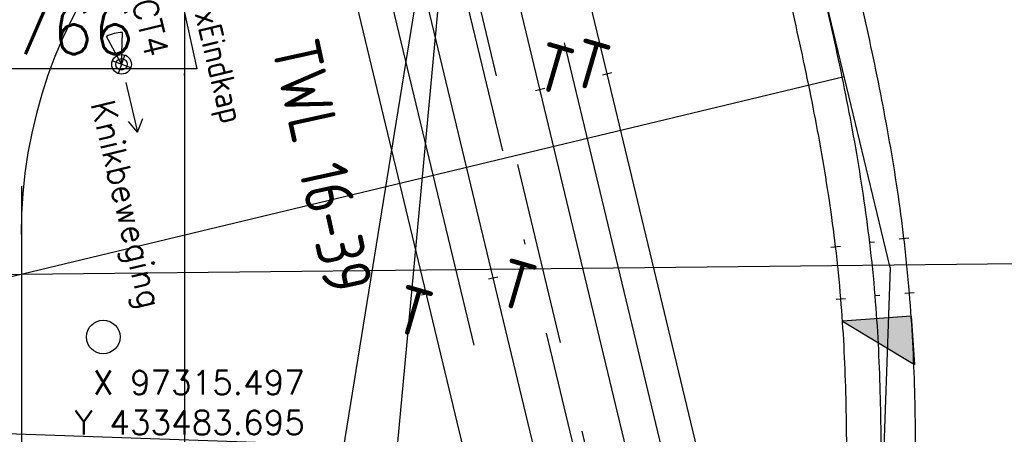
# Model space of a CAD drawing. Header units: millimetres. Extents: x 96940 to 101272, y 432237 to 434659.
# Tile 207 of 256: x 97307 to 97327, y 433472 to 433481. Entities that reach past the tile are written whole.
import ezdxf
from ezdxf.enums import TextEntityAlignment as Align

# ---------------------------------------------------------------- set-up
doc = ezdxf.new("R2010")
doc.units = ezdxf.units.MM
for name, pattern in [('CENTER', [35.225022, 22.015639, -4.403128, 4.403128, -4.403128]), ('DASHDOT', [25.4, 12.7, -6.35, 0, -6.35]), ('DASHED', [19.05, 12.7, -6.35])]:
    doc.linetypes.add(name, pattern=pattern)
for name, color, linetype in [('Ondergrond_Nieuw_IP', 8, 'Continuous'), ('R_BN_N_Kabels_en_leidingen_maatvoering', 1, 'Continuous'), ('R_BN_T_N_Cameratoezicht_knikmast', 2, 'Continuous'), ('R_BN_T_N_Cameratoezicht_knikmast_Tekst', 2, 'Continuous'), ('R_BN_T_N_CONSTRUCTIE', 7, 'Continuous'), ('R_BN_T_N_Hartspoor', 1, 'CENTER'), ('R_BN_T_N_HOOGTELIJN', 7, 'Continuous'), ('R_BN_T_N_Kokersysteem_Coordinaten', 1, 'Continuous'), ('R_BN_T_N_Kokersysteem_laagspanning', 2, 'DASHED'), ('R_BN_T_N_kokersysteem_maatvoering', 7, 'Continuous'), ('R_BN_T_N_Kokersysteem_signaal', 2, 'DASHDOT'), ('R_BN_T_N_Spoor', 3, 'Continuous'), ('R_BN_T_N_Tekst', 7, 'Continuous'), ('R_BN_T_N_Thermietlassen', 7, 'Continuous'), ('R_BN_T_N_Verkanting', 7, 'Continuous'), ('R_BN_T_N_Verkanting_Maatvoering', 7, 'Continuous'), ('R_BN_T_N_Verticaal alignement', 7, 'Continuous')]:
    doc.layers.add(name, color=color, linetype=linetype)
doc.layers.add('R_BN_T_N_Coordinaten', color=7, linetype='Continuous', lineweight=25)
doc.layers.add('R_BN_T_N_Las', color=3, linetype='Continuous', lineweight=25)
doc.styles.add('ISO', font='iso.shx')
doc.styles.get("Standard").update_dxf_attribs({"font": 'romans.shx'})
doc.dimstyles.new('RET 1-500', dxfattribs={"dimtxt": 1, "dimasz": 1, "dimexe": 0.3, "dimexo": 0, "dimgap": 0.3, "dimtad": 1, "dimdec": 3, "dimzin": 1, "dimtxsty": 'Standard', "dimcen": 0, "dimclrd": 1, "dimclre": 1, "dimclrt": 7, "dimaunit": 2, "dimadec": 4, "dimazin": 0, "dimtfac": 1, "dimtdec": 3, "dimtofl": 0, "dimtmove": 0, "dimatfit": 0, "dimfxl": 1, "dimarcsym": 0})

# ---------------------------------------------------------------- blocks, each defined once
blk = doc.blocks.new('Thermietlas')
at = {"layer": 'R_BN_T_N_Thermietlassen', "style": 'ISO'}
blk.add_text('T', height=1, dxfattribs=at).set_placement((-0.313, -0.611))
blk = doc.blocks.new('Las')
at = {"layer": 'R_BN_T_N_Las', "color": 7}
blk.add_line((-0.1, 0), (0.1, 0), dxfattribs=at)
blk = doc.blocks.new('*D177')
at = {"layer": 'Defpoints', "color": 0, "transparency": 16777216}
for p in [(97296.635, 433569.818), (97251.844, 433559.045), (97321.432, 433466.719)]:
    blk.add_point(p, dxfattribs=at)
at = {"layer": 'R_BN_T_N_Verkanting_Maatvoering', "color": 1, "lineweight": -2, "transparency": 16777216}
for p, q in [((97296.635, 433569.818), (97251.553, 433558.975)), ((97276.408, 433456.918), (97252.078, 433558.073)), ((97321.432, 433466.719), (97276.35, 433455.876))]:
    blk.add_line(p, q, dxfattribs=at)
at = {"layer": 'R_BN_T_N_Verkanting_Maatvoering', "color": 1, "transparency": 16777216}
for points in [[(97252.24, 433558.112), (97251.916, 433558.034), (97251.844, 433559.045)], [(97276.57, 433456.957), (97276.246, 433456.879), (97276.641, 433455.946)]]:
    blk.add_solid(points, dxfattribs=at)
at = {"layer": 'R_BN_T_N_Verkanting_Maatvoering', "color": 7, "transparency": 16777216, "insert": (97262.795, 433517.648), "char_height": 1, "attachment_point": 5, "rotation": 283.5237}
blk.add_mtext('In deze zone 1cm verkanting toepassen', dxfattribs=at)
blk = doc.blocks.new('Verkanting 2 cm')
blk.add_hatch(color=256).paths.add_polyline_path([(-0.717, 0), (0.717, 0), (-0.717, 1.008)])
at = {"layer": 'R_BN_T_N_Verkanting'}
for p, q in [((-0.717, 0), (-0.717, 1.008)), ((0.717, 0), (-0.717, 1.008)), ((-0.717, 0), (0.717, 0))]:
    blk.add_line(p, q, dxfattribs=at)
blk = doc.blocks.new('BOOM')
at = {"color": 0}
blk.add_circle((0, 0), 0.35, dxfattribs=at)
blk = doc.blocks.new('*D698')
at = {"layer": 'Defpoints', "color": 0, "transparency": 16777216}
for p in [(97310.286, 433498.84), (97292.279, 433494.375), (97311.49, 433493.987)]:
    blk.add_point(p, dxfattribs=at)
at = {"layer": 'R_BN_T_N_Verkanting_Maatvoering', "color": 1, "lineweight": -2, "transparency": 16777216}
for p, q in [((97310.286, 433498.84), (97291.987, 433494.303)), ((97292.038, 433495.345), (97291.797, 433496.316)), ((97292.279, 433494.375), (97293.482, 433489.521)), ((97311.49, 433493.987), (97293.191, 433489.449)), ((97293.723, 433488.551), (97297.5, 433473.317))]:
    blk.add_line(p, q, dxfattribs=at)
at = {"layer": 'R_BN_T_N_Verkanting_Maatvoering', "color": 1, "transparency": 16777216}
for points in [[(97292.2, 433495.386), (97291.876, 433495.305), (97292.279, 433494.375)], [(97293.884, 433488.591), (97293.561, 433488.511), (97293.482, 433489.521)]]:
    blk.add_solid(points, dxfattribs=at)
at = {"layer": 'R_BN_T_N_Verkanting_Maatvoering', "color": 7, "transparency": 16777216, "insert": (97296.67, 433480.681), "char_height": 1, "attachment_point": 5, "rotation": 283.9257}
blk.add_mtext('overgangszone 5m', dxfattribs=at)

msp = doc.modelspace()

# ---------------------------------------------------------------- linework, layer by layer
at = {"layer": 'Ondergrond_Nieuw_IP'}
msp.add_line((97310.25999, 433477.07772), (97310.26322, 433483.70733), dxfattribs=at)
for points in [[(97310.25999, 433417.63), (97310.25999, 433479.45626)], [(97306.85969, 433477.17395), (97306.9, 433407.33)]]:
    msp.add_lwpolyline(points, dxfattribs=at)
for centre, radius, start, end in [((97316.84993, 433476.18301), 10, 103.57867, 180.111678), ((97309.76521, 433479.42332), 0.49587, 3.808421, 11.632671)]:
    msp.add_arc(centre, radius, start, end, dxfattribs=at)
at = {"layer": 'R_BN_T_N_Cameratoezicht_knikmast'}
for p, q in [((97308.94179, 433479.71202), (97308.62609, 433480.29281)), ((97308.94179, 433479.71202), (97308.95967, 433480.37283)), ((97308.87603, 433479.51826), (97309.00755, 433479.90577)), ((97309.13376, 433479.6412), (97308.74983, 433479.78283))]:
    msp.add_line(p, q, dxfattribs=at)
for centre, radius in [((97308.94179, 433479.71202), 0.20461), ((97308.93946, 433479.71287), 0.11944)]:
    msp.add_circle(centre, radius, dxfattribs=at)
msp.add_arc((97308.94179, 433479.71202), 0.66106, 88.450724, 118.527213, dxfattribs=at)
at = {"layer": 'R_BN_T_N_Cameratoezicht_knikmast_Tekst', "color": 7}
for p, q in [((97309.03066, 433479.33565), (97309.27751, 433478.29629)), ((97309.27751, 433478.29629), (97309.38535, 433478.5853)), ((97309.27751, 433478.29629), (97309.08716, 433478.52362))]:
    msp.add_line(p, q, dxfattribs=at)
at = {"layer": 'R_BN_T_N_CONSTRUCTIE', "linetype": 'Continuous', "ltscale": 0.05}
for p, q in [((97323.72161, 433475.89833), (97323.9202, 433475.92208)), ((97324.63262, 433476.00728), (97324.53333, 433475.9954)), ((97325.34505, 433476.09247), (97325.14646, 433476.06872)), ((97324.74488, 433474.89312), (97324.64521, 433474.88495)), ((97325.45998, 433474.95176), (97325.26065, 433474.93541)), ((97323.83045, 433474.81815), (97324.02978, 433474.83449))]:
    msp.add_line(p, q, dxfattribs=at)
at = {"layer": 'R_BN_T_N_Hartspoor', "ltscale": 0.5}
for p, q in [((97324.51173, 433439.60466), (97285.71493, 433601.15735)), ((97289.3774, 433600.03869), (97327.05051, 433443.16514)), ((97324.95742, 433475.47727), (97296.44493, 433594.20539))]:
    msp.add_line(p, q, dxfattribs=at)
at = {"layer": 'R_BN_T_N_Hartspoor', "linetype": 'Continuous', "ltscale": 0.05}
msp.add_line((97324.95742, 433475.47727), (97324.51988, 433462.93024), dxfattribs=at)
for points in [[(97324.53333, 433475.9954, 0.0072918), (97324.40013, 433476.98646, 0.00625008), (97324.24014, 433477.97355, 0.00520838), (97324.05757, 433478.95672, 0.00416669), (97323.85659, 433479.93631, 0.00312501), (97323.64136, 433480.91286, 0.00208334), (97323.41596, 433481.88713, 0.00104167), (97323.18447, 433482.85996)], [(97324.69281, 433467.88929, 0.00104167), (97324.72558, 433468.88875, 0.00208334), (97324.7521, 433469.88839, 0.00312501), (97324.76821, 433470.88826, 0.00416669), (97324.76974, 433471.88824, 0.00520838), (97324.75251, 433472.88808, 0.00625008), (97324.71238, 433473.88725, 0.0072918), (97324.64521, 433474.88495)]]:
    msp.add_lwpolyline(points, format="xyb", dxfattribs=at)
msp.add_arc((97294.74555, 433472.43334), 30, 4.687471, 6.819133, dxfattribs=at)
at = {"layer": 'R_BN_T_N_HOOGTELIJN', "linetype": 'Continuous', "ltscale": 0.05}
for q in [(97324.0012, 433479.45907), (97324.81471, 433471.38475)]:
    msp.add_line((97294.74555, 433472.43334), q, dxfattribs=at)
at = {"layer": 'R_BN_T_N_Kokersysteem_laagspanning', "ltscale": 0.3}
msp.add_line((97326.09896, 433440.5753), (97313.0424, 433494.94374), dxfattribs=at)
at = {"layer": 'R_BN_T_N_Kokersysteem_signaal', "color": 2, "linetype": 'DASHDOT', "ltscale": 0.3}
msp.add_line((97325.89931, 433440.37883), (97312.80904, 433494.8877), dxfattribs=at)
at = {"layer": 'R_BN_T_N_Spoor'}
for p, q in [((97325.20939, 433439.77221), (97292.08731, 433577.69498)), ((97323.81407, 433439.43712), (97290.69198, 433577.35989)), ((97327.74817, 433443.33269), (97295.6627, 433576.93893)), ((97326.35284, 433442.9976), (97294.26737, 433576.60384))]:
    msp.add_line(p, q, dxfattribs=at)
at = {"layer": 'R_BN_T_N_Spoor', "linetype": 'Continuous', "ltscale": 0.05}
for points in [[(97325.24575, 433476.0806, 0.0072918), (97325.10977, 433477.09239, 0.00625008), (97324.9469, 433478.09719, 0.00520838), (97324.7616, 433479.09506, 0.00416669), (97324.55823, 433480.08636, 0.00312501), (97324.34106, 433481.07167, 0.00208334), (97324.11431, 433482.05176, 0.00104167), (97323.88214, 433483.02751)], [(97323.82091, 433475.91021, 0.0072918), (97323.69049, 433476.88052, 0.00625008), (97323.53337, 433477.84991, 0.00520838), (97323.35353, 433478.81838, 0.00416669), (97323.15496, 433479.78626, 0.00312501), (97322.94165, 433480.75405, 0.00208334), (97322.7176, 433481.72249, 0.00104167), (97322.48681, 433482.69242)], [(97325.40988, 433467.86428, 0.00104167), (97325.44275, 433468.86673, 0.00208334), (97325.46943, 433469.87235, 0.00312501), (97325.48568, 433470.88118, 0.00416669), (97325.48722, 433471.89313, 0.00520838), (97325.46974, 433472.90791, 0.00625008), (97325.42889, 433473.925, 0.0072918), (97325.36031, 433474.94358)], [(97323.97575, 433467.91429, 0.00104167), (97324.00842, 433468.91077, 0.00208334), (97324.03478, 433469.90443, 0.00312501), (97324.05075, 433470.89533, 0.00416669), (97324.05225, 433471.88336, 0.00520838), (97324.03529, 433472.86825, 0.00625008), (97323.99588, 433473.84949, 0.0072918), (97323.93011, 433474.82632)]]:
    msp.add_lwpolyline(points, format="xyb", dxfattribs=at)
for radius in [29.2825, 30.7175]:
    msp.add_arc((97294.74555, 433472.43334), radius, 4.687471, 6.819133, dxfattribs=at)
at = {"layer": 'R_BN_T_N_Verticaal alignement', "color": 1}
msp.add_lwpolyline([(97293.85616, 433475.20109), (97332.8358, 433475.61788)], dxfattribs=at)

# ---------------------------------------------------------------- block references
at = {"layer": 'Ondergrond_Nieuw_IP'}
msp.add_blockref('BOOM', (97308.56, 433474.03), dxfattribs=at)
at = {"layer": 'R_BN_T_N_Las', "color": 0, "linetype": 'ByBlock', "lineweight": -2}
for p, rotation in [((97319.05823, 433479.51824), 13.50383220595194), ((97317.6629, 433479.18316), 193.5038322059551), ((97316.68626, 433475.26314), 13.50383220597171), ((97315.29094, 433474.92805), 13.50383220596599)]:
    msp.add_blockref('Las', p, dxfattribs=dict(at, rotation=rotation))
at = {"layer": 'R_BN_T_N_Thermietlassen', "color": 0, "linetype": 'ByBlock', "rotation": 343.8}
for p in [(97318.71175, 433479.81497), (97317.95584, 433479.73838), (97317.17441, 433475.22869), (97315.01389, 433474.67927)]:
    msp.add_blockref('Thermietlas', p, dxfattribs=at)
at = {"layer": 'R_BN_T_N_Verkanting', "color": 0, "linetype": 'ByBlock', "lineweight": -2, "rotation": 183.8936766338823}
msp.add_blockref('Verkanting 2 cm', (97324.68074, 433474.4114), dxfattribs=at)

# ---------------------------------------------------------------- texts
at = {"layer": 'R_BN_N_Kabels_en_leidingen_maatvoering', "color": 7, "insert": (97309.21249, 433479.92134), "char_height": 1, "attachment_point": 9}
msp.add_mtext('X 97311.011\\PY 433477.766', dxfattribs=at)
at = {"layer": 'R_BN_T_N_Cameratoezicht_knikmast_Tekst', "color": 7, "char_height": 0.5, "attachment_point": 5, "rotation": 283.446133}
for s, insert in [('CT4', (97309.54678, 433480.47839)), ('Knikbeweging', (97308.97133, 433476.77691))]:
    msp.add_mtext_dynamic_manual_height_columns(s, width=2.8451495, gutter_width=12.5, heights=[0], dxfattribs=dict(at, insert=insert))
at = {"layer": 'R_BN_T_N_Kokersysteem_Coordinaten', "color": 7, "insert": (97312.7602, 433471.996), "char_height": 0.5, "attachment_point": 9}
msp.add_mtext('X 97315.497\\PY 433483.695', dxfattribs=at)
at = {"layer": 'R_BN_T_N_kokersysteem_maatvoering', "insert": (97310.86958, 433481.19072), "char_height": 0.5, "width": 4.2841301, "attachment_point": 1, "rotation": 283.548702}
msp.add_mtext('{\\Fisocp|c0;2xEindkap}', dxfattribs=at)
at = {"layer": 'R_BN_T_N_Tekst', "linetype": 'Continuous', "ltscale": 0.05, "style": 'ISO', "width": 0.9}
msp.add_text('TWL 16-39', height=1, rotation=282.415029, dxfattribs=at).set_placement((97312.55056, 433480.20091), align=Align.MIDDLE_LEFT)

# ---------------------------------------------------------------- dimensions: what is measured, and where the dimension line sits
at = {"layer": 'R_BN_T_N_Verkanting_Maatvoering'}
for base, p1, p2, angle, text, picture, middle in [((97251.84429, 433559.04529), (97321.43199, 433466.71869), (97296.63485, 433569.81816), 103.523723, 'In deze zone 1cm verkanting toepassen', '*D177', (97261.85547, 433517.42168)), ((97292.27862, 433494.37481), (97311.48981, 433493.98654), (97310.28643, 433498.83985), 103.925652, 'overgangszone <>m', '*D698', (97295.73162, 433480.44862))]:
    dim = msp.add_linear_dim(base=base, p1=p1, p2=p2, angle=angle, text=text, dimstyle='RET 1-500', override={"dimdec": 0, "dimtofl": 1}, dxfattribs=at)
    dim.commit()
    dim.dimension.update_dxf_attribs({"geometry": picture, "text_midpoint": middle, "dimtype": 161})

# ---------------------------------------------------------------- leaders
at = {"layer": 'R_BN_N_Kabels_en_leidingen_maatvoering', "color": 1, "annotation_type": 0, "has_hookline": 1, "hookline_direction": 1, "text_width": 10.71429}
msp.add_leader([(97309.9615, 433482.13568), (97310.51249, 433479.62134), (97309.51249, 433479.62134)], dimstyle='RET 1-500', override={"dimexe": 0, "dimzin": 0, "dimtofl": 1, "dimatfit": 2}, dxfattribs=at)
at = {"layer": 'R_BN_T_N_Coordinaten', "annotation_type": 0, "has_hookline": 1, "hookline_direction": 0, "text_width": 10.66667}
msp.add_leader([(97324.69281, 433467.88929), (97336.53882, 433474.0647), (97337.53882, 433474.0647)], dimstyle='RET 1-500', override={"dimexe": 0, "dimzin": 0, "dimtofl": 1, "dimatfit": 2}, dxfattribs=at)
at = {"layer": 'R_BN_T_N_Kokersysteem_Coordinaten', "color": 7, "annotation_type": 0, "has_hookline": 1}
for points, hookline_direction, text_width in [([(97326.50397, 433486.10835), (97332.08479, 433480.59816), (97332.58479, 433480.59816)], 0, 5.35714), ([(97315.49691, 433483.69519), (97313.5602, 433471.696), (97313.0602, 433471.696)], 1, 5.35714), ([(97315.78254, 433483.5336), (97314.3283, 433467.91565), (97313.8283, 433467.91565)], 1, 5.38095)]:
    msp.add_leader(points, dimstyle='RET 1-500', override={"dimasz": 0.5, "dimexe": 0, "dimzin": 0, "dimtofl": 1, "dimatfit": 2}, dxfattribs=dict(at, hookline_direction=hookline_direction, text_width=text_width))

doc.saveas('drawing.dxf')
